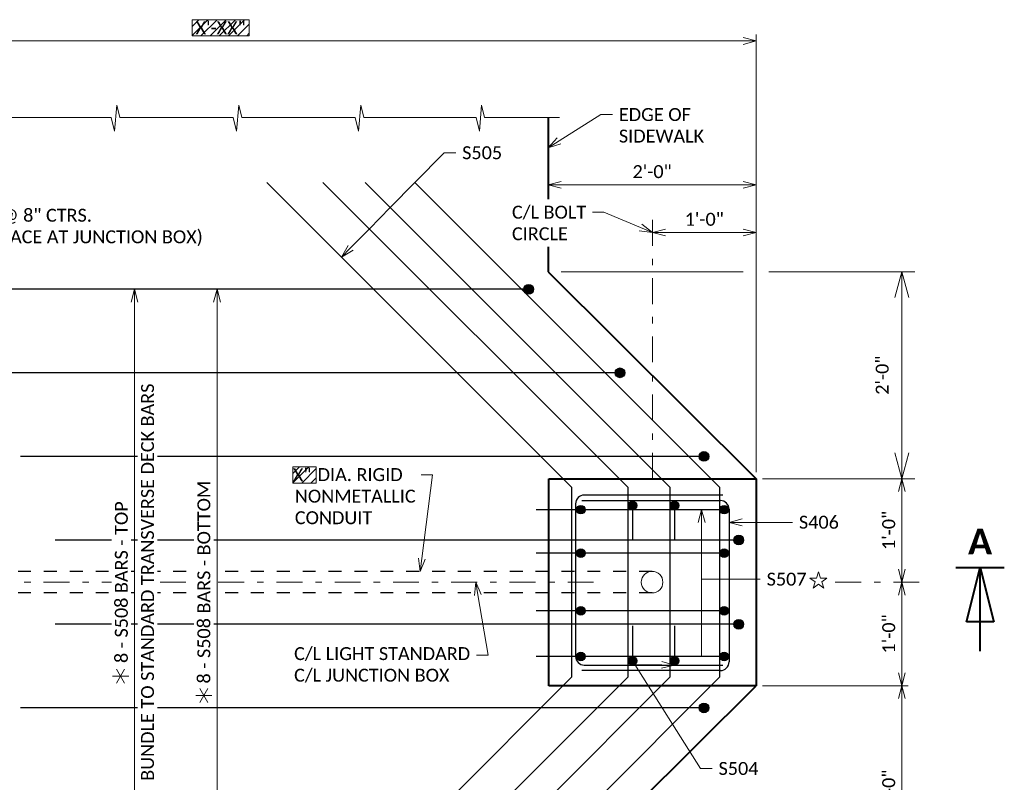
# Model space of a CAD drawing. Extents: x -1995 to -1379, y -2470 to -2218.
# Tile 3 of 9: x -1928 to -1814, y -2424 to -2336. Entities that reach past the tile are written whole.
import ezdxf
from ezdxf import colors
from ezdxf.entities.mleader import LeaderData, LeaderLine
from ezdxf.enums import TextEntityAlignment as Align
from ezdxf.math import Vec2, Vec3

# ---------------------------------------------------------------- set-up
doc = ezdxf.new("R2010")
doc.units = 0
doc.header["$MEASUREMENT"] = 0
doc.linetypes.add('Wisdot2', pattern=[0.125, 0.0625, -0.0625])
doc.linetypes.add('Wisdot4', pattern=[0.28125, 0.125, -0.0625, 0.03125, -0.0625])
for name, color, linetype, lineweight in [('B_ANNO', 7, 'Continuous', 18), ('B_ANNO_BREAK', 7, 'Continuous', 18), ('B_ANNO_DIM', 7, 'Continuous', 18), ('B_ANNO_SYMB', 7, 'Continuous', 18), ('B_ANNO_TEXT', 7, 'Continuous', 18), ('B_CNTR', 1, 'Wisdot4', 18), ('B_CONC', 1, 'Continuous', 40), ('B_DETAIL_HIDDEN', 7, 'Wisdot2', 25), ('B_REBAR', 5, 'Continuous', 25), ('B_STEEL', 92, 'Continuous', 18)]:
    doc.layers.add(name, color=color, linetype=linetype, lineweight=lineweight)
doc.layers.add('B_ANNO_DESIGN_NOTES', color=1, linetype='Continuous', lineweight=18, true_color=0xff0000)
doc.styles.add('Annotative', font='calibri.ttf', dxfattribs={"height": 0.0625})
doc.styles.get("Standard").update_dxf_attribs({"font": 'calibri.ttf'})
doc.styles.add('Title', font='calibrib.ttf', dxfattribs={"height": 0.125})
doc.dimstyles.new('Annotative', dxfattribs={"dimscale": 0, "dimtxt": 0.0625, "dimasz": 0.0625, "dimexe": 0.03125, "dimexo": 0.03125, "dimgap": 0.03125, "dimtad": 1, "dimdec": 3, "dimzin": 3, "dimdsep": 46, "dimlunit": 4, "dimtxsty": 'Annotative', "dimblk": 'OPEN30', "dimcen": 0.03125, "dimclrd": 256, "dimclre": 256, "dimclrt": 256, "dimaunit": 1, "dimadec": 0, "dimazin": 3, "dimtfac": 0.75, "dimtdec": 3, "dimtofl": 0, "dimtmove": 0, "dimatfit": 3, "dimldrblk": 'OPEN30', "dimfxl": 1, "dimtfill": 1, "dimfrac": 1, "dimtolj": 1, "dimtzin": 0, "dimlwd": -1, "dimlwe": -1, "dimarcsym": 0})

# ---------------------------------------------------------------- blocks, each defined once
blk = doc.blocks.new('_Open30')
at = {"color": 0, "linetype": 'ByBlock', "lineweight": -2}
for p, q in [((-1, 0.268), (0, 0)), ((0, 0), (-1, -0.268)), ((0, 0), (-1, 0))]:
    blk.add_line(p, q, dxfattribs=at)
blk = doc.blocks.new('*D46')
at = {"layer": 'B_ANNO_DIM', "transparency": 16777216}
for p, q in [((-81.9493, -97.7587), (-81.9493, -97.3894)), ((-76.7792, -99.5043), (-76.7792, -97.3894)), ((-81.8868, -97.4207), (-76.8417, -97.4207))]:
    blk.add_line(p, q, dxfattribs=at)
at = {"layer": 'Defpoints', "color": 0, "transparency": 16777216}
for p in [(-76.7792, -97.4207), (-81.9493, -97.7899), (-76.7792, -99.5355)]:
    blk.add_point(p, dxfattribs=at)
at = {"layer": 'B_ANNO_DIM', "transparency": 16777216, "xscale": 0.0625, "yscale": 0.0625, "zscale": 0.0625, "rotation": 180}
blk.add_blockref('_Open30', (-81.9493, -97.4207), dxfattribs=at)
at = {"layer": 'B_ANNO_DIM', "transparency": 16777216, "xscale": 0.0625, "yscale": 0.0625, "zscale": 0.0625}
blk.add_blockref('_Open30', (-76.7792, -97.4207), dxfattribs=at)
blk = doc.blocks.new('*D47')
at = {"layer": 'B_ANNO_DIM', "transparency": 16777216}
for p, q in [((-77.783, -98.0125), (-77.783, -98.147)), ((-76.7792, -98.0125), (-76.7792, -98.147)), ((-77.7205, -98.1158), (-76.8417, -98.1158))]:
    blk.add_line(p, q, dxfattribs=at)
at = {"layer": 'Defpoints', "color": 0, "transparency": 16777216}
for p in [(-77.783, -97.9812), (-76.7792, -97.9812), (-76.7792, -98.1158)]:
    blk.add_point(p, dxfattribs=at)
at = {"layer": 'B_ANNO_DIM', "transparency": 16777216, "xscale": 0.0625, "yscale": 0.0625, "zscale": 0.0625, "rotation": 180}
blk.add_blockref('_Open30', (-77.783, -98.1158), dxfattribs=at)
at = {"layer": 'B_ANNO_DIM', "transparency": 16777216, "xscale": 0.0625, "yscale": 0.0625, "zscale": 0.0625}
blk.add_blockref('_Open30', (-76.7792, -98.1158), dxfattribs=at)
at = {"layer": 'B_ANNO_DIM', "transparency": 16777216, "insert": (-77.2811, -98.0525), "char_height": 0.0625, "attachment_point": 5, "bg_fill": 3, "box_fill_scale": 1.25, "bg_fill_color": 256, "bg_fill_true_color": 13158600, "bg_fill_transparency": 0}
blk.add_mtext('\\A1;2\'-0"', dxfattribs=at)
blk = doc.blocks.new('*D48')
at = {"layer": 'B_ANNO_DIM', "transparency": 16777216}
blk.add_line((-77.2167, -98.3461), (-76.8417, -98.3461), dxfattribs=at)
at = {"layer": 'Defpoints', "color": 0, "transparency": 16777216}
for p in [(-77.2792, -98.3461), (-76.7792, -98.3461), (-76.7792, -98.3461)]:
    blk.add_point(p, dxfattribs=at)
at = {"layer": 'B_ANNO_DIM', "transparency": 16777216, "xscale": 0.0625, "yscale": 0.0625, "zscale": 0.0625, "rotation": 180}
blk.add_blockref('_Open30', (-77.2792, -98.3461), dxfattribs=at)
at = {"layer": 'B_ANNO_DIM', "transparency": 16777216, "xscale": 0.0625, "yscale": 0.0625, "zscale": 0.0625}
blk.add_blockref('_Open30', (-76.7792, -98.3461), dxfattribs=at)
at = {"layer": 'B_ANNO_DIM', "transparency": 16777216, "insert": (-77.0292, -98.2828), "char_height": 0.0625, "attachment_point": 5, "bg_fill": 3, "box_fill_scale": 1.25, "bg_fill_color": 256, "bg_fill_true_color": 13158600, "bg_fill_transparency": 0}
blk.add_mtext('\\A1;1\'-0"', dxfattribs=at)
blk = doc.blocks.new('*D90')
at = {"layer": 'B_ANNO_DIM', "transparency": 16777216}
for p, q in [((-77.7205, -98.5356), (-76.8417, -98.5356)), ((-76.7167, -98.5356), (-76.0122, -98.5356)), ((-76.0747, -98.6606), (-76.0747, -99.4105)), ((-76.7167, -99.5355), (-76.0122, -99.5355))]:
    blk.add_line(p, q, dxfattribs=at)
at = {"layer": 'Defpoints', "color": 0, "transparency": 16777216}
for p in [(-77.783, -98.5356), (-76.7792, -99.5355), (-76.0747, -99.5355)]:
    blk.add_point(p, dxfattribs=at)
at = {"layer": 'B_ANNO_DIM', "transparency": 16777216, "xscale": 0.125, "yscale": 0.125, "zscale": 0.125}
for p, rotation in [((-76.0747, -98.5356), 90), ((-76.0747, -99.5355), 270)]:
    blk.add_blockref('_Open30', p, dxfattribs=dict(at, rotation=rotation))
at = {"layer": 'B_ANNO_DIM', "transparency": 16777216, "insert": (-76.1693, -99.0355), "char_height": 0.0625, "attachment_point": 5, "rotation": 90, "style": 'Annotative', "bg_fill": 3, "box_fill_scale": 1.25, "bg_fill_color": 256, "bg_fill_true_color": 13158600, "bg_fill_transparency": 0}
blk.add_mtext('\\A1;2\'-0"', dxfattribs=at)
blk = doc.blocks.new('*D22')
at = {"layer": 'B_ANNO_DIM', "transparency": 16777216}
for p, q in [((-76.7479, -99.5355), (-76.0435, -99.5355)), ((-76.0747, -99.598), (-76.0747, -99.973))]:
    blk.add_line(p, q, dxfattribs=at)
at = {"layer": 'Defpoints', "color": 0, "transparency": 16777216}
for p in [(-76.7792, -99.5355), (-76.0747, -100.0355), (-76.0747, -100.0355)]:
    blk.add_point(p, dxfattribs=at)
at = {"layer": 'B_ANNO_DIM', "transparency": 16777216, "xscale": 0.0625, "yscale": 0.0625, "zscale": 0.0625}
for p, rotation in [((-76.0747, -99.5355), 90), ((-76.0747, -100.0355), 270)]:
    blk.add_blockref('_Open30', p, dxfattribs=dict(at, rotation=rotation))
at = {"layer": 'B_ANNO_DIM', "transparency": 16777216, "insert": (-76.138, -99.7855), "char_height": 0.0625, "attachment_point": 5, "rotation": 90, "bg_fill": 3, "box_fill_scale": 1.25, "bg_fill_color": 256, "bg_fill_true_color": 13158600, "bg_fill_transparency": 0}
blk.add_mtext('\\A1;1\'-0"', dxfattribs=at)
blk = doc.blocks.new('*D23')
at = {"layer": 'B_ANNO_DIM', "transparency": 16777216}
for p, q in [((-76.0747, -100.098), (-76.0747, -100.473)), ((-76.7479, -100.5355), (-76.0435, -100.5355))]:
    blk.add_line(p, q, dxfattribs=at)
at = {"layer": 'Defpoints', "color": 0, "transparency": 16777216}
for p in [(-76.0747, -100.0355), (-76.7792, -100.5355), (-76.0747, -100.5355)]:
    blk.add_point(p, dxfattribs=at)
at = {"layer": 'B_ANNO_DIM', "transparency": 16777216, "xscale": 0.0625, "yscale": 0.0625, "zscale": 0.0625}
for p, rotation in [((-76.0747, -100.0355), 90), ((-76.0747, -100.5355), 270)]:
    blk.add_blockref('_Open30', p, dxfattribs=dict(at, rotation=rotation))
at = {"layer": 'B_ANNO_DIM', "transparency": 16777216, "insert": (-76.138, -100.2855), "char_height": 0.0625, "attachment_point": 5, "rotation": 90, "bg_fill": 3, "box_fill_scale": 1.25, "bg_fill_color": 256, "bg_fill_true_color": 13158600, "bg_fill_transparency": 0}
blk.add_mtext('\\A1;1\'-0"', dxfattribs=at)
blk = doc.blocks.new('*D24')
at = {"layer": 'B_ANNO_DIM', "transparency": 16777216}
for p, q in [((-76.7479, -100.5355), (-76.0435, -100.5355)), ((-76.0747, -100.598), (-76.0747, -101.473)), ((-77.7517, -101.5355), (-76.0435, -101.5355))]:
    blk.add_line(p, q, dxfattribs=at)
at = {"layer": 'Defpoints', "color": 0, "transparency": 16777216}
for p in [(-76.7792, -100.5355), (-77.783, -101.5355), (-76.0747, -101.5355)]:
    blk.add_point(p, dxfattribs=at)
at = {"layer": 'B_ANNO_DIM', "transparency": 16777216, "xscale": 0.0625, "yscale": 0.0625, "zscale": 0.0625}
for p, rotation in [((-76.0747, -100.5355), 90), ((-76.0747, -101.5355), 270)]:
    blk.add_blockref('_Open30', p, dxfattribs=dict(at, rotation=rotation))
at = {"layer": 'B_ANNO_DIM', "transparency": 16777216, "insert": (-76.138, -101.0355), "char_height": 0.0625, "attachment_point": 5, "rotation": 90, "bg_fill": 3, "box_fill_scale": 1.25, "bg_fill_color": 256, "bg_fill_true_color": 13158600, "bg_fill_transparency": 0}
blk.add_mtext('\\A1;2\'-0"', dxfattribs=at)
blk = doc.blocks.new('*D29')
at = {"layer": 'B_ANNO_DIM', "transparency": 16777216}
for p, q in [((-79.7842, -98.6205), (-79.7499, -98.6205)), ((-79.7811, -98.683), (-79.7811, -101.3881)), ((-79.7842, -101.4506), (-79.7499, -101.4506))]:
    blk.add_line(p, q, dxfattribs=at)
at = {"layer": 'Defpoints', "color": 0, "transparency": 16777216}
for p in [(-79.8155, -98.6205), (-79.8155, -101.4506), (-79.7811, -101.4506)]:
    blk.add_point(p, dxfattribs=at)
at = {"layer": 'B_ANNO_DIM', "transparency": 16777216, "xscale": 0.0625, "yscale": 0.0625, "zscale": 0.0625}
for p, rotation in [((-79.7811, -98.6205), 90), ((-79.7811, -101.4506), 270)]:
    blk.add_blockref('_Open30', p, dxfattribs=dict(at, rotation=rotation))
at = {"layer": 'B_ANNO_DIM', "transparency": 16777216, "char_height": 0.0625, "attachment_point": 5, "rotation": 90, "bg_fill": 3, "box_fill_scale": 1.25, "bg_fill_color": 256, "bg_fill_true_color": 13158600, "bg_fill_transparency": 0}
for s, insert in [('\\A1;BUNDLE TO STANDARD TRANSVERSE DECK BARS', (-79.7179, -100.0355)), ('\\A1;8 - S508 BARS - TOP', (-79.8444, -100.0355))]:
    blk.add_mtext(s, dxfattribs=dict(at, insert=insert))
blk = doc.blocks.new('*D30')
at = {"layer": 'B_ANNO_DIM', "transparency": 16777216}
for p, q in [((-79.3788, -98.6205), (-79.3513, -98.6205)), ((-79.3825, -98.683), (-79.3825, -101.3881)), ((-79.3788, -101.4506), (-79.3513, -101.4506))]:
    blk.add_line(p, q, dxfattribs=at)
at = {"layer": 'Defpoints', "color": 0, "transparency": 16777216}
for p in [(-79.41, -98.6205), (-79.41, -101.4506), (-79.3825, -101.4506)]:
    blk.add_point(p, dxfattribs=at)
at = {"layer": 'B_ANNO_DIM', "transparency": 16777216, "xscale": 0.0625, "yscale": 0.0625, "zscale": 0.0625}
for p, rotation in [((-79.3825, -98.6205), 90), ((-79.3825, -101.4506), 270)]:
    blk.add_blockref('_Open30', p, dxfattribs=dict(at, rotation=rotation))
at = {"layer": 'B_ANNO_DIM', "transparency": 16777216, "insert": (-79.4458, -100.0355), "char_height": 0.0625, "attachment_point": 5, "rotation": 90, "bg_fill": 3, "box_fill_scale": 1.25, "bg_fill_color": 256, "bg_fill_true_color": 13158600, "bg_fill_transparency": 0}
blk.add_mtext('\\A1;8 - S508 BARS - BOTTOM', dxfattribs=at)
blk = doc.blocks.new('*U14')
at = {"layer": 'B_ANNO_SYMB', "color": 0, "lineweight": -2}
for p, q in [((-1.731, -0.79), (-1.262, 0.022)), ((-1.262, -0.79), (-1.731, 0.022)), ((-1.965, -0.384), (-1.028, -0.384))]:
    blk.add_line(p, q, dxfattribs=at)
blk = doc.blocks.new('*U15')
at = {"layer": 'B_ANNO_SYMB', "color": 0, "lineweight": -2}
blk.add_lwpolyline([(-1.818, -0.853), (-1.702, -0.495), (-2.006, -0.274), (-1.63, -0.274), (-1.513, 0.084), (-1.397, -0.274), (-1.021, -0.274), (-1.325, -0.495), (-1.209, -0.853), (-1.513, -0.632), (-1.818, -0.853)], close=True, dxfattribs=at)
blk = doc.blocks.new('*U94')
at = {"layer": 'B_ANNO', "lineweight": 40}
for p, q in [((-1.404, -1.5), (1.404, -1.5)), ((-0.79125, -4.665), (0, -1.5)), ((0, -6.353), (0, -1.5)), ((0, -1.5), (0.79125, -4.665)), ((0.79125, -4.665), (-0.79125, -4.665))]:
    blk.add_line(p, q, dxfattribs=at)
at = {"style": 'Title'}
blk.add_attdef('A', text='', height=1.5, dxfattribs=at).set_placement((0, 0), align=Align.MIDDLE_CENTER)
blk = doc.blocks.new('INS_LIGHTDET_BASE')
at = {"layer": 'B_ANNO_DESIGN_NOTES'}
h = blk.add_hatch(dxfattribs=at)
h.set_pattern_fill('ANSI31', color=256, scale=0.25)
h.set_pattern_definition([(45, (3.438788, -2.74157), (-0.022097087, 0.022097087), [])])
h.paths.add_polyline_path([(-79.2269, -97.3961), (-79.2269, -97.3181), (-79.5028, -97.3181), (-79.5028, -97.3961)])
h = blk.add_hatch(dxfattribs=at)
h.set_pattern_fill('ANSI31', color=256, scale=0.25)
h.set_pattern_definition([(45, (3.925266, -4.902144), (-0.022097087, 0.022097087), [])])
h.paths.add_polyline_path([(-78.9034, -99.4787), (-79.0163, -99.4787), (-79.0163, -99.5567), (-78.9034, -99.5567)])
at = {"layer": 'B_REBAR'}
h = blk.add_hatch(color=256, dxfattribs=at)
edge = h.paths.add_edge_path()
edge.add_arc((-77.8777, -98.6203), 0.0235, 0, 360)
h = blk.add_hatch(color=256, dxfattribs=at)
edge = h.paths.add_edge_path()
edge.add_arc((-77.6257, -99.6853), 0.0207, 0, 360)
h = blk.add_hatch(color=256, dxfattribs=at)
edge = h.paths.add_edge_path()
edge.add_arc((-77.3753, -99.6645), 0.0207, 0, 360)
h = blk.add_hatch(color=256, dxfattribs=at)
edge = h.paths.add_edge_path()
edge.add_arc((-77.1724, -99.6645), 0.0207, 0, 360)
h = blk.add_hatch(color=256, dxfattribs=at)
edge = h.paths.add_edge_path()
edge.add_arc((-76.9327, -99.6853), 0.0207, 0, 360)
h = blk.add_hatch(color=256, dxfattribs=at)
edge = h.paths.add_edge_path()
edge.add_arc((-76.8624, -99.8321), 0.0235, 0, 360)
h = blk.add_hatch(color=256, dxfattribs=at)
edge = h.paths.add_edge_path()
edge.add_arc((-77.6257, -99.8958), 0.0207, 0, 360)
h = blk.add_hatch(color=256, dxfattribs=at)
edge = h.paths.add_edge_path()
edge.add_arc((-76.9327, -99.8958), 0.0207, 0, 360)
h = blk.add_hatch(color=256, dxfattribs=at)
edge = h.paths.add_edge_path()
edge.add_arc((-77.6257, -100.1735), 0.0207, 0, 360)
h = blk.add_hatch(color=256, dxfattribs=at)
edge = h.paths.add_edge_path()
edge.add_arc((-76.9327, -100.1735), 0.0207, 0, 360)
h = blk.add_hatch(color=256, dxfattribs=at)
edge = h.paths.add_edge_path()
edge.add_arc((-76.8624, -100.2387), 0.0235, 0, 360)
h = blk.add_hatch(color=256, dxfattribs=at)
edge = h.paths.add_edge_path()
edge.add_arc((-77.6257, -100.3941), 0.0207, 0, 360)
h = blk.add_hatch(color=256, dxfattribs=at)
edge = h.paths.add_edge_path()
edge.add_arc((-76.9327, -100.3941), 0.0207, 0, 360)
h = blk.add_hatch(color=256, dxfattribs=at)
edge = h.paths.add_edge_path()
edge.add_arc((-77.3755, -100.4151), 0.0207, 0, 360)
h = blk.add_hatch(color=256, dxfattribs=at)
edge = h.paths.add_edge_path()
edge.add_arc((-77.1726, -100.4151), 0.0207, 0, 360)
at = {"layer": 'B_ANNO_BREAK'}
for p, q in [((-79.8771, -97.857), (-79.8669, -97.7309)), ((-79.8669, -97.7309), (-79.8523, -97.7899)), ((-79.2879, -97.857), (-79.2776, -97.7309)), ((-79.2776, -97.7309), (-79.263, -97.7899)), ((-78.6985, -97.857), (-78.6883, -97.7309)), ((-78.6883, -97.7309), (-78.6736, -97.7899)), ((-78.115, -97.857), (-78.1048, -97.7309)), ((-78.1048, -97.7309), (-78.09, -97.7899)), ((-79.8931, -97.7899), (-82.7961, -97.7899)), ((-79.8931, -97.7899), (-79.8771, -97.857)), ((-79.3038, -97.7899), (-79.8523, -97.7899)), ((-79.3038, -97.7899), (-79.2879, -97.857)), ((-78.7145, -97.7899), (-79.263, -97.7899)), ((-78.7145, -97.7899), (-78.6985, -97.857)), ((-78.131, -97.7899), (-78.6736, -97.7899)), ((-78.131, -97.7899), (-78.115, -97.857)), ((-77.7289, -97.7899), (-78.09, -97.7899))]:
    blk.add_line(p, q, dxfattribs=at)
at = {"layer": 'B_ANNO_DESIGN_NOTES'}
for points in [[(-79.5028, -97.3181), (-79.2269, -97.3181), (-79.2269, -97.3961), (-79.5028, -97.3961)], [(-79.0163, -99.4787), (-78.9034, -99.4787), (-78.9034, -99.5567), (-79.0163, -99.5567)]]:
    blk.add_lwpolyline(points, close=True, dxfattribs=at)
at = {"layer": 'B_CNTR'}
for p, q in [((-77.2792, -99.5355), (-77.2792, -98.267)), ((-77.5637, -100.0355), (-81.3868, -100.0355))]:
    blk.add_line(p, q, dxfattribs=at)
at = {"layer": 'B_DETAIL_HIDDEN'}
for p, q in [((-77.2811, -99.9834), (-81.2931, -99.9835)), ((-77.2811, -100.0876), (-81.2931, -100.0876))]:
    blk.add_line(p, q, dxfattribs=at)
at = {"layer": 'B_REBAR'}
for p, q in [((-77.8543, -98.6205), (-81.1793, -98.6205)), ((-77.6684, -100.4932), (-77.6684, -99.5778)), ((-77.397, -100.4932), (-77.397, -99.5778)), ((-77.1932, -100.4932), (-77.1932, -99.5778)), ((-76.9553, -99.5759), (-76.9553, -100.4951)), ((-76.9398, -99.6149), (-77.609, -99.6149)), ((-77.6508, -99.6568), (-77.6508, -100.394)), ((-77.6204, -99.6415), (-76.9512, -99.6415)), ((-77.3754, -99.6645), (-77.3754, -99.8334)), ((-77.1723, -99.6645), (-77.1723, -99.8334)), ((-76.9533, -99.6853), (-77.8418, -99.6854)), ((-76.9093, -99.6833), (-76.9094, -100.4205)), ((-76.839, -99.8322), (-80.164, -99.8322)), ((-76.9533, -99.8958), (-77.8418, -99.8959)), ((-76.9533, -100.1735), (-77.8418, -100.1735)), ((-76.839, -100.2387), (-80.164, -100.2387)), ((-77.3756, -100.2462), (-77.3756, -100.415)), ((-77.1725, -100.2462), (-77.1725, -100.415)), ((-76.9533, -100.3941), (-77.8418, -100.3941)), ((-77.609, -100.4358), (-76.9398, -100.4358)), ((-76.9512, -100.4624), (-77.6204, -100.4624))]:
    blk.add_line(p, q, dxfattribs=at)
for centre, radius in [((-77.8777, -98.6203), 0.0235), ((-77.6257, -99.6853), 0.0207), ((-77.3753, -99.6645), 0.0207), ((-77.1724, -99.6645), 0.0207), ((-76.9327, -99.6853), 0.0207), ((-76.8624, -99.8321), 0.0235), ((-77.6257, -99.8958), 0.0207), ((-76.9327, -99.8958), 0.0207), ((-77.6257, -100.1735), 0.0207), ((-76.9327, -100.1735), 0.0207), ((-76.8624, -100.2387), 0.0235), ((-77.6257, -100.3941), 0.0207), ((-76.9327, -100.3941), 0.0207), ((-77.3755, -100.4151), 0.0207), ((-77.1726, -100.4151), 0.0207)]:
    blk.add_circle(centre, radius, dxfattribs=at)
for centre, start, end in [((-77.609, -99.6567), 90, 180), ((-76.9511, -99.6833), 0, 90), ((-77.609, -100.394), 180, 270), ((-76.9512, -100.4205), 270, 0)]:
    blk.add_arc(centre, 0.0418, start, end, dxfattribs=at)
at = {"layer": 'B_STEEL'}
blk.add_circle((-77.2811, -100.0355), 0.0521, dxfattribs=at)
at = {"xscale": 0.08333333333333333, "yscale": 0.08333333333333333, "zscale": 0.08333333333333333}
blk.add_blockref('*U94', (-75.6969, -99.8388), dxfattribs=at).add_auto_attribs({'A': 'A'})
at = {"layer": 'B_ANNO_TEXT'}
for tag, p in [('LN1', (-79.6279, -92.7339)), ('LN4', (-79.3649, -97.3571)), ('LN7', (-73.3878, -100.3375)), ('BN2', (-74.1939, -101.9739)), ('LN9', (-73.8065, -101.9745)), ('BN3', (-74.1939, -102.1198)), ('BN4', (-74.1939, -102.2658)), ('BN5', (-74.1939, -102.4114)), ('LN10', (-73.8065, -102.412)), ('BN6', (-74.1939, -102.5574)), ('LN11', (-73.8065, -102.558))]:
    blk.add_attdef(tag, text='', height=0.0625, dxfattribs=at).set_placement(p, align=Align.MIDDLE_CENTER)
for tag, rotation, p in [('LN3', 90, (-76.2082, -94.9259)), ('LN2', 90, (-76.2082, -95.6287)), ('LN6', 90, (-70.888, -99.0376)), ('LN5', 90, (-75.0704, -99.1352)), ('LN8', 45, (-77.9949, -101.8624))]:
    blk.add_attdef(tag, text='', height=0.0625, rotation=rotation, dxfattribs=at).set_placement(p, align=Align.MIDDLE_CENTER)
for tag, p in [('BN1', (-82.8334, -95.005)), ('DIA1', (-81.1096, -95.1281)), ('BN7', (-80.5415, -98.2954)), ('DIA2', (-79.0163, -99.5478))]:
    blk.add_attdef(tag, p, '', height=0.0625, dxfattribs=at)
for tag, p in [('SN1', (-69.9126, -99.4624)), ('SN2', (-69.6339, -100.7136))]:
    blk.add_attdef(tag, text='', height=0.0625, dxfattribs=at).set_placement(p, align=Align.MIDDLE_LEFT)
at = {"layer": 'B_ANNO_DIM'}
dim = blk.add_linear_dim(base=(-76.7792, -97.4207), p1=(-81.9493, -97.7899), p2=(-76.7792, -99.5355), text=' ', dimstyle='Annotative', override={"dimscale": 24, "dimtxt": 0.002604, "dimasz": 0.002604, "dimexe": 0.001302, "dimexo": 0.001302, "dimgap": 0.001302, "dimtxsty": 'Standard', "dimcen": 0.001302, "dimtix": 0, "dimtofl": 0, "dimtmove": 0, "dimatfit": 3}, dxfattribs=at)
dim.commit()
dim.dimension.update_dxf_attribs({"geometry": '*D46', "text_midpoint": (-79.3643, -97.4207)})
ml = blk.add_multileader_mtext('Standard', dxfattribs=at)
ml.set_content('    S5     @ 8" CTRS.\\P    (DISPLACE AT JUNCTION BOX)', color=256)
ml.set_leader_properties(color=256, linetype='ByLayer', lineweight=-1)
ml.set_arrow_properties(name='OPEN30')
ml.build(insert=Vec2(0, 0))
ml.multileader.update_dxf_attribs({"dogleg_length": 0.0556, "arrow_head_size": 0.0625})
ctx = ml.context
ctx.base_point, ctx.char_height, ctx.arrow_head_size, ctx.landing_gap_size, ctx.plane_origin = Vec3(-80.7517, -98.2712), 0.0625, 0.0625, 0.0312, Vec3(-81.3764, -97.8689)
notes = []
notes.append((ctx, [(0, (1, 1, 0), (-80.8072, -98.2712), (1, 0), 0.0556, [(1, [(-81.3764, -97.8689), (-81.3764, -99.5923)], 0, [])])]))
ctx.mtext.insert, ctx.mtext.flow_direction = Vec3(-80.7204, -98.2316), 5
ml = blk.add_multileader_mtext('Standard', dxfattribs=at)
ml.set_content('S505', color=256)
ml.set_leader_properties(color=256, linetype='ByLayer', lineweight=-1)
ml.set_arrow_properties(name='OPEN30')
ml.build(insert=Vec2(0, 0))
ml.multileader.update_dxf_attribs({"dogleg_length": 0.0556, "arrow_head_size": 0.0625})
ctx = ml.context
ctx.base_point, ctx.char_height, ctx.arrow_head_size, ctx.landing_gap_size, ctx.plane_origin = Vec3(-78.2297, -97.9613), 0.0625, 0.0625, 0.0312, Vec3(-78.7812, -98.4649)
notes.append((ctx, [(0, (1, 1, 0), (-78.2853, -97.9613), (1, 0), 0.0556, [(3, [(-78.7812, -98.4649), (-78.6465, -98.3282), (-78.5454, -98.2255), (-78.4265, -98.1048)], 0, [])])]))
ctx.mtext.insert, ctx.mtext.flow_direction = Vec3(-78.1985, -97.9296), 5
ml = blk.add_multileader_mtext('Standard', dxfattribs=at)
ml.set_content('     DIA. RIGID\\PNONMETALLIC\\PCONDUIT', color=256)
ml.set_leader_properties(color=256, linetype='ByLayer', lineweight=-1)
ml.set_arrow_properties(name='OPEN30')
ml.build(insert=Vec2(0, 0))
ml.multileader.update_dxf_attribs({"dogleg_length": 0.0556, "arrow_head_size": 0.0625})
ctx = ml.context
ctx.base_point, ctx.char_height, ctx.arrow_head_size, ctx.landing_gap_size, ctx.plane_origin = Vec3(-79.0379, -99.5162), 0.0625, 0.0625, 0.0312, Vec3(-78.4011, -99.9834)
notes.append((ctx, [(0, (1, 1, 0), (-78.3412, -99.5162), (-1, 0), 0.0556, [(0, [(-78.4011, -99.9834)], 0, [])])]))
ctx.mtext.insert, ctx.mtext.flow_direction = Vec3(-79.0066, -99.4845), 5
ml = blk.add_multileader_mtext('Standard', dxfattribs=at)
ml.set_content('C/L LIGHT STANDARD\\PC/L JUNCTION BOX', color=256)
ml.set_leader_properties(color=256, linetype='ByLayer', lineweight=-1)
ml.set_arrow_properties(name='OPEN30')
ml.build(insert=Vec2(0, 0))
ml.multileader.update_dxf_attribs({"dogleg_length": 0.0556, "arrow_head_size": 0.0625})
ctx = ml.context
ctx.base_point, ctx.char_height, ctx.arrow_head_size, ctx.landing_gap_size, ctx.plane_origin = Vec3(-79.0415, -100.3874), 0.0625, 0.0625, 0.0312, Vec3(-78.133, -100.0355)
notes.append((ctx, [(0, (1, 1, 0), (-78.0731, -100.3874), (-1, 0), 0.0556, [(0, [(-78.133, -100.0355)], 0, [])])]))
ctx.mtext.insert, ctx.mtext.flow_direction = Vec3(-79.0102, -100.3494), 5
for ctx, leaders in notes:
    for number, flags, end, landing, length, lines in leaders:
        leader = LeaderData()
        leader.index, (leader.has_last_leader_line, leader.has_dogleg_vector, leader.attachment_direction) = number, flags
        leader.last_leader_point, leader.dogleg_vector, leader.dogleg_length = Vec3(end), Vec3(landing), length
        for number, points, colour, breaks in lines:
            line = LeaderLine()
            line.index, line.vertices, line.color, line.breaks = number, Vec3.list(points), colors.encode_raw_color(colour), breaks
            leader.lines.append(line)
        ctx.leaders.append(leader)
for base, p1, p2, text, picture, middle in [((-76.7792, -98.1158), (-77.783, -97.9812), (-76.7792, -97.9812), '2\'-0"', '*D47', (-77.2811, -98.0525)), ((-76.7792, -98.3461), (-77.2792, -98.3461), (-76.7792, -98.3461), '1\'-0"', '*D48', (-77.0292, -98.2828))]:
    dim = blk.add_linear_dim(base=base, p1=p1, p2=p2, text=text, dimstyle='Annotative', override={"dimscale": 24, "dimtxt": 0.002604, "dimasz": 0.002604, "dimexe": 0.001302, "dimexo": 0.001302, "dimgap": 0.001302, "dimtxsty": 'Standard', "dimcen": 0.001302, "dimtix": 0, "dimtofl": 0, "dimtmove": 0, "dimatfit": 3}, dxfattribs=at)
    dim.commit()
    dim.dimension.update_dxf_attribs({"geometry": picture, "text_midpoint": middle})
dim = blk.add_linear_dim(base=(-76.0747, -99.5355), p1=(-77.783, -98.5356), p2=(-76.7792, -99.5355), angle=90, text='2\'-0"', dimstyle='Annotative', override={"dimscale": 2, "dimtix": 0, "dimtofl": 0, "dimtmove": 0, "dimatfit": 3}, dxfattribs=at)
dim.commit()
dim.dimension.update_dxf_attribs({"geometry": '*D90', "text_midpoint": (-76.1693, -99.0355)})
at = {"layer": 'B_REBAR'}
h = blk.add_hatch(color=256, dxfattribs=at)
edge = h.paths.add_edge_path()
edge.add_arc((-77.436, -99.0241), 0.0235, 0, 360)
h = blk.add_hatch(color=256, dxfattribs=at)
edge = h.paths.add_edge_path()
edge.add_arc((-77.0304, -99.4281), 0.0235, 0, 360)
at = {"layer": 'B_CONC'}
blk.add_line((-77.783, -97.7899), (-77.783, -98.5356), dxfattribs=at)
at = {"layer": 'B_REBAR'}
for p, q in [((-77.6684, -99.5778), (-79.1421, -98.104)), ((-77.397, -99.5778), (-78.8708, -98.104)), ((-77.1932, -99.5778), (-78.667, -98.104)), ((-76.9553, -99.5759), (-78.4273, -98.104)), ((-77.4125, -99.0242), (-80.7375, -99.0242)), ((-77.007, -99.4282), (-80.332, -99.4282))]:
    blk.add_line(p, q, dxfattribs=at)
for centre in [(-77.436, -99.0241), (-77.0304, -99.4281)]:
    blk.add_circle(centre, 0.0235, dxfattribs=at)
at = {"layer": 'B_ANNO_DIM'}
dim = blk.add_linear_dim(base=(-76.0747, -100.0355), p1=(-76.7792, -99.5355), p2=(-76.0747, -100.0355), angle=90, text='1\'-0"', dimstyle='Annotative', override={"dimscale": 24, "dimtxt": 0.002604, "dimasz": 0.002604, "dimexe": 0.001302, "dimexo": 0.001302, "dimgap": 0.001302, "dimtxsty": 'Standard', "dimcen": 0.001302, "dimtix": 0, "dimtofl": 0, "dimtmove": 1, "dimatfit": 3}, dxfattribs=at)
dim.commit()
dim.dimension.update_dxf_attribs({"geometry": '*D22', "text_midpoint": (-76.138, -99.7855)})
ml = blk.add_multileader_mtext('Standard', dxfattribs=at)
ml.set_content('EDGE OF\\PSIDEWALK', color=256)
ml.set_leader_properties(color=256, linetype='ByLayer', lineweight=-1)
ml.set_arrow_properties(name='OPEN30')
ml.build(insert=Vec2(0, 0))
ml.multileader.update_dxf_attribs({"dogleg_length": 0.0556, "arrow_head_size": 0.0625})
ctx = ml.context
ctx.base_point, ctx.char_height, ctx.arrow_head_size, ctx.landing_gap_size, ctx.plane_origin = Vec3(-77.4728, -97.7768), 0.0625, 0.0625, 0.0312, Vec3(-77.783, -97.8461)
notes = []
notes.append((ctx, [(0, (1, 1, 0), (-77.5283, -97.7768), (1, 0), 0.0556, [(0, [(-77.783, -97.937)], 0, [])])]))
ctx.mtext.insert, ctx.mtext.flow_direction = Vec3(-77.4415, -97.7451), 5
for ctx, leaders in notes:
    for number, flags, end, landing, length, lines in leaders:
        leader = LeaderData()
        leader.index, (leader.has_last_leader_line, leader.has_dogleg_vector, leader.attachment_direction) = number, flags
        leader.last_leader_point, leader.dogleg_vector, leader.dogleg_length = Vec3(end), Vec3(landing), length
        for number, points, colour, breaks in lines:
            line = LeaderLine()
            line.index, line.vertices, line.color, line.breaks = number, Vec3.list(points), colors.encode_raw_color(colour), breaks
            leader.lines.append(line)
        ctx.leaders.append(leader)
at = {"layer": 'B_CONC'}
for p in [(-77.783, -98.5356), (-77.7792, -99.5355)]:
    blk.add_line(p, (-76.7792, -99.5355), dxfattribs=at)
at = {"layer": 'B_ANNO_DIM'}
dim = blk.add_linear_dim(base=(-76.0747, -100.5355), p1=(-76.0747, -100.0355), p2=(-76.7792, -100.5355), angle=90, text='1\'-0"', dimstyle='Annotative', override={"dimscale": 24, "dimtxt": 0.002604, "dimasz": 0.002604, "dimexe": 0.001302, "dimexo": 0.001302, "dimgap": 0.001302, "dimtxsty": 'Standard', "dimcen": 0.001302, "dimtix": 0, "dimtofl": 0, "dimtmove": 0, "dimatfit": 3}, dxfattribs=at)
dim.commit()
dim.dimension.update_dxf_attribs({"geometry": '*D23', "text_midpoint": (-76.138, -100.2855)})
ml = blk.add_multileader_mtext('Standard', dxfattribs=at)
ml.set_content('C/L BOLT\\PCIRCLE', color=256)
ml.set_leader_properties(color=256, linetype='ByLayer', lineweight=-1)
ml.set_arrow_properties(name='OPEN30')
ml.build(insert=Vec2(0, 0))
ml.multileader.update_dxf_attribs({"dogleg_length": 0.0556, "arrow_head_size": 0.0625})
ctx = ml.context
ctx.base_point, ctx.char_height, ctx.arrow_head_size, ctx.landing_gap_size, ctx.plane_origin = Vec3(-77.9891, -98.2484), 0.0625, 0.0625, 0.0312, Vec3(-77.2792, -98.3461)
notes = []
notes.append((ctx, [(0, (1, 1, 0), (-77.5141, -98.2484), (-1, 0), 0.0556, [(0, [(-77.2792, -98.3461)], 0, [])])]))
ctx.mtext.insert, ctx.mtext.flow_direction = Vec3(-77.9579, -98.2168), 5
ctx.mtext.has_bg_fill, ctx.mtext.bg_color, ctx.mtext.bg_scale_factor, ctx.mtext.bg_transparency, ctx.mtext.use_window_bg_color = 1, -1027028792, 1.5, 0, 1
ml = blk.add_multileader_mtext('Standard', dxfattribs=at)
ml.set_content('S406', color=256)
ml.set_leader_properties(color=256, linetype='ByLayer', lineweight=-1)
ml.set_arrow_properties(name='OPEN30')
ml.build(insert=Vec2(0, 0))
ml.multileader.update_dxf_attribs({"dogleg_length": 0.0556, "arrow_head_size": 0.0625})
ctx = ml.context
ctx.base_point, ctx.char_height, ctx.arrow_head_size, ctx.landing_gap_size, ctx.plane_origin = Vec3(-76.603, -99.7464), 0.0625, 0.0625, 0.0312, Vec3(-76.9093, -99.7464)
notes.append((ctx, [(0, (1, 1, 0), (-76.6586, -99.7464), (1, 0), 0.0556, [(0, [(-76.9093, -99.7464)], 0, [])])]))
ctx.mtext.insert, ctx.mtext.flow_direction = Vec3(-76.5718, -99.7146), 5
for ctx, leaders in notes:
    for number, flags, end, landing, length, lines in leaders:
        leader = LeaderData()
        leader.index, (leader.has_last_leader_line, leader.has_dogleg_vector, leader.attachment_direction) = number, flags
        leader.last_leader_point, leader.dogleg_vector, leader.dogleg_length = Vec3(end), Vec3(landing), length
        for number, points, colour, breaks in lines:
            line = LeaderLine()
            line.index, line.vertices, line.color, line.breaks = number, Vec3.list(points), colors.encode_raw_color(colour), breaks
            leader.lines.append(line)
        ctx.leaders.append(leader)
at = {"layer": 'B_CNTR'}
blk.add_line((-76.3966, -100.0355), (-75.9537, -100.0355), dxfattribs=at)
at = {"layer": 'B_ANNO_SYMB', "xscale": 0.08333333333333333, "yscale": 0.08333333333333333, "zscale": 0.08333333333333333}
blk.add_blockref('*U15', (-76.3516, -99.993), dxfattribs=at)
at = {"layer": 'B_ANNO_DIM'}
dim = blk.add_linear_dim(base=(-76.0747, -101.5355), p1=(-76.7792, -100.5355), p2=(-77.783, -101.5355), angle=90, text='2\'-0"', dimstyle='Annotative', override={"dimscale": 24, "dimtxt": 0.002604, "dimasz": 0.002604, "dimexe": 0.001302, "dimexo": 0.001302, "dimgap": 0.001302, "dimtxsty": 'Standard', "dimcen": 0.001302, "dimtix": 0, "dimtofl": 0, "dimtmove": 0, "dimatfit": 3}, dxfattribs=at)
dim.commit()
dim.dimension.update_dxf_attribs({"geometry": '*D24', "text_midpoint": (-76.138, -101.0355)})
ml = blk.add_multileader_mtext('Standard', dxfattribs=at)
ml.set_content('S507', color=256)
ml.set_leader_properties(color=256, linetype='ByLayer', lineweight=-1)
ml.set_arrow_properties(name='OPEN30')
ml.build(insert=Vec2(0, 0))
ml.multileader.update_dxf_attribs({"dogleg_length": 0.0556, "arrow_head_size": 0.0625})
ctx = ml.context
ctx.base_point, ctx.char_height, ctx.arrow_head_size, ctx.landing_gap_size, ctx.plane_origin = Vec3(-76.7591, -100.0213), 0.0625, 0.0625, 0.0312, Vec3(-77.042, -99.6853)
notes = []
notes.append((ctx, [(0, (1, 1, 0), (-77.042, -100.0213), (1, 0), 0.2829, [(3, [(-77.042, -99.6853), (-77.042, -99.8958), (-77.042, -100.1735), (-77.042, -100.3941)], 0, [])])]))
ctx.mtext.insert, ctx.mtext.flow_direction = Vec3(-76.7278, -99.9896), 5
for ctx, leaders in notes:
    for number, flags, end, landing, length, lines in leaders:
        leader = LeaderData()
        leader.index, (leader.has_last_leader_line, leader.has_dogleg_vector, leader.attachment_direction) = number, flags
        leader.last_leader_point, leader.dogleg_vector, leader.dogleg_length = Vec3(end), Vec3(landing), length
        for number, points, colour, breaks in lines:
            line = LeaderLine()
            line.index, line.vertices, line.color, line.breaks = number, Vec3.list(points), colors.encode_raw_color(colour), breaks
            leader.lines.append(line)
        ctx.leaders.append(leader)
at = {"layer": 'B_REBAR'}
h = blk.add_hatch(color=256, dxfattribs=at)
edge = h.paths.add_edge_path()
edge.add_arc((-77.0304, -100.6427), 0.0235, 0, 360)
at = {"layer": 'B_CONC'}
for p, q in [((-77.7792, -100.5355), (-77.7792, -99.5355)), ((-76.7792, -99.5355), (-76.7792, -100.5355)), ((-77.783, -101.5355), (-76.7792, -100.5355)), ((-76.7792, -100.5355), (-77.7792, -100.5355))]:
    blk.add_line(p, q, dxfattribs=at)
at = {"layer": 'B_REBAR'}
for p, q in [((-77.6684, -100.4932), (-79.1421, -101.9671)), ((-77.397, -100.4932), (-78.8708, -101.9671)), ((-77.1932, -100.4932), (-78.667, -101.9671)), ((-76.9553, -100.4951), (-78.4273, -101.9671)), ((-77.007, -100.6428), (-80.332, -100.6428))]:
    blk.add_line(p, q, dxfattribs=at)
blk.add_circle((-77.0304, -100.6427), 0.0235, dxfattribs=at)
at = {"layer": 'B_ANNO_DIM'}
ml = blk.add_multileader_mtext('Standard', dxfattribs=at)
ml.set_content('S504', color=256)
ml.set_leader_properties(color=256, linetype='ByLayer', lineweight=-1)
ml.set_arrow_properties(name='OPEN30')
ml.build(insert=Vec2(0, 0))
ml.multileader.update_dxf_attribs({"dogleg_length": 0.0556, "arrow_head_size": 0.0625})
ctx = ml.context
ctx.base_point, ctx.char_height, ctx.arrow_head_size, ctx.landing_gap_size, ctx.plane_origin = Vec3(-76.9914, -100.936), 0.0625, 0.0625, 0.0312, Vec3(-77.1722, -100.4358)
notes = []
notes.append((ctx, [(0, (1, 1, 0), (-77.047, -100.936), (1, 0), 0.0556, [(1, [(-77.1722, -100.4358), (-77.3645, -100.4326)], 0, [])])]))
ctx.mtext.insert, ctx.mtext.flow_direction = Vec3(-76.9602, -100.9042), 5
for ctx, leaders in notes:
    for number, flags, end, landing, length, lines in leaders:
        leader = LeaderData()
        leader.index, (leader.has_last_leader_line, leader.has_dogleg_vector, leader.attachment_direction) = number, flags
        leader.last_leader_point, leader.dogleg_vector, leader.dogleg_length = Vec3(end), Vec3(landing), length
        for number, points, colour, breaks in lines:
            line = LeaderLine()
            line.index, line.vertices, line.color, line.breaks = number, Vec3.list(points), colors.encode_raw_color(colour), breaks
            leader.lines.append(line)
        ctx.leaders.append(leader)
dim = blk.add_linear_dim(base=(-79.7811, -101.4506), p1=(-79.8155, -98.6205), p2=(-79.8155, -101.4506), angle=90, text='8 - S508 BARS - TOP\\XBUNDLE TO STANDARD TRANSVERSE DECK BARS', dimstyle='Annotative', override={"dimscale": 24, "dimtxt": 0.002604, "dimasz": 0.002604, "dimexe": 0.001302, "dimexo": 0.001302, "dimgap": 0.001302, "dimtxsty": 'Standard', "dimcen": 0.001302, "dimtix": 0, "dimtofl": 0, "dimtmove": 0, "dimatfit": 3}, dxfattribs=at)
dim.commit()
dim.dimension.update_dxf_attribs({"geometry": '*D29', "text_midpoint": (-79.7811, -100.0355)})
at = {"layer": 'B_ANNO_SYMB', "xscale": 0.08333333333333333, "yscale": 0.08333333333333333, "zscale": 0.08333333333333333}
blk.add_blockref('*U14', (-79.7235, -100.4578), dxfattribs=at)
at = {"layer": 'B_ANNO_DIM'}
dim = blk.add_linear_dim(base=(-79.3825, -101.4506), p1=(-79.41, -98.6205), p2=(-79.41, -101.4506), angle=90, text='8 - S508 BARS - BOTTOM', dimstyle='Annotative', override={"dimscale": 24, "dimtxt": 0.002604, "dimasz": 0.002604, "dimexe": 0.001302, "dimexo": 0.001302, "dimgap": 0.001302, "dimtxsty": 'Standard', "dimcen": 0.001302, "dimtix": 0, "dimtofl": 0, "dimtmove": 0, "dimatfit": 3}, dxfattribs=at)
dim.commit()
dim.dimension.update_dxf_attribs({"geometry": '*D30', "text_midpoint": (-79.4458, -100.0355)})
at = {"layer": 'B_ANNO_SYMB', "xscale": 0.08333333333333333, "yscale": 0.08333333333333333, "zscale": 0.08333333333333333}
blk.add_blockref('*U14', (-79.3213, -100.551), dxfattribs=at)

msp = doc.modelspace()

# ---------------------------------------------------------------- block references
ref = msp.add_blockref('INS_LIGHTDET_BASE', (0, 0), dxfattribs=dict(xscale=24, yscale=24, zscale=24))
ref.add_attrib('DIA2', 'X"', (-1896.39, -2389.15), dxfattribs={"layer": 'B_ANNO_TEXT', "height": 1.5})
ref.add_attrib('LN4', 'X\'-XX"', dxfattribs={"layer": 'B_ANNO_TEXT', "height": 1.5}).set_placement((-1904.76, -2336.57), align=Align.MIDDLE_CENTER)

doc.saveas('drawing.dxf')
